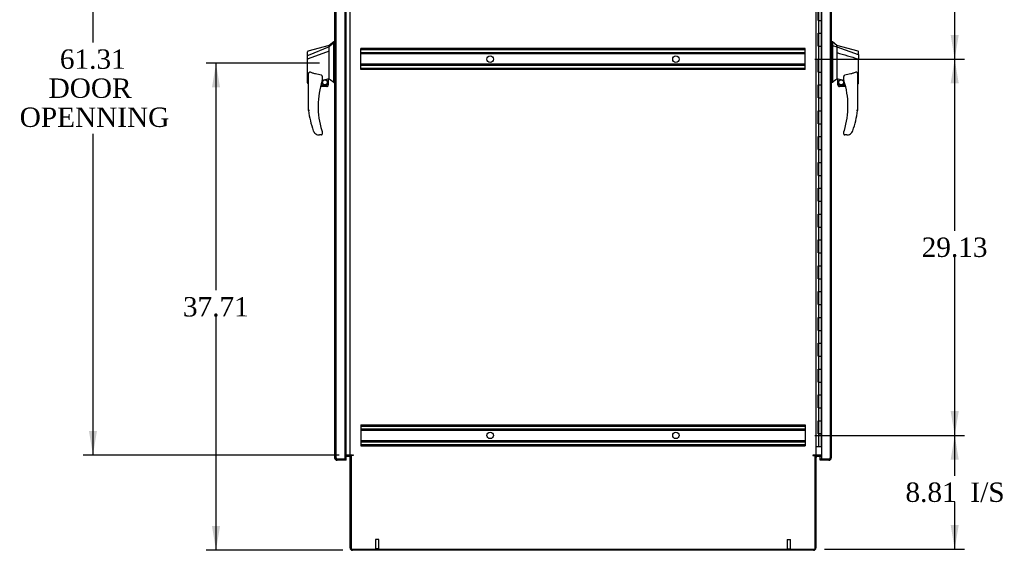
# Model space of a CAD drawing. Header units: inches. Extents: x 1 to 359, y -2 to 239.
# Tile 4 of 13: x 131 to 207, y 77 to 118. Entities that reach past the tile are written whole.
import ezdxf
from ezdxf.enums import TextEntityAlignment as Align
from ezdxf.lldxf.tags import DXFTag

# ---------------------------------------------------------------- set-up
doc = ezdxf.new("R2010")
doc.units = ezdxf.units.IN
doc.header["$MEASUREMENT"] = 0
for name, color, linetype in [('COM42890-5', 7, 'Continuous'), ('COM54578-60', 7, 'Continuous'), ('COM70839-3', 7, 'Continuous'), ('COM71109-3', 7, 'Continuous'), ('COM71111-3', 7, 'Continuous'), ('COM71112-3', 7, 'Continuous'), ('Default', 7, 'Continuous'), ('HAN13066', 7, 'Continuous'), ('STD21878', 7, 'Continuous')]:
    doc.layers.add(name, color=color, linetype=linetype)
doc.styles.add('SEACAD_Times_New_Roman', font='times.ttf')
tags = doc.linetypes.add('HIDDEN2', pattern=[0.1875, 0.125, -0.0625]).pattern_tags.tags
tags[6:7] = [DXFTag(74, 4), DXFTag(75, 0), DXFTag(340, '0'), DXFTag(46, 0.0), DXFTag(50, 0.0), DXFTag(44, 0.0), DXFTag(45, 0.0)]
tags[4:5] = [DXFTag(74, 4), DXFTag(75, 0), DXFTag(340, '0'), DXFTag(46, 0.0), DXFTag(50, 0.0), DXFTag(44, 0.0), DXFTag(45, 0.0)]
doc.dimstyles.new('HAMMOND_(STH-300_x_200)', dxfattribs={"dimtxt": 1.5, "dimasz": 1.875, "dimexe": 0.75, "dimexo": 0.75, "dimgap": 0.375, "dimtad": 0, "dimtih": 1, "dimtoh": 1, "dimzin": 0, "dimdsep": 46, "dimtxsty": 'SEACAD_Times_New_Roman', "dimblk1": '_SE_FILLED', "dimblk2": '_SE_FILLED', "dimsah": 1, "dimcen": 0.75, "dimadec": 0, "dimazin": 0, "dimtfac": 0.8, "dimtofl": 0, "dimtmove": 0, "dimatfit": 3, "dimfxl": 0, "dimtolj": 1, "dimtzin": 0, "dimarcsym": 0})

# ---------------------------------------------------------------- blocks, each defined once
blk = doc.blocks.new('SE5')
at = {"layer": 'COM42890-5', "color": 7, "linetype": 'HIDDEN2'}
for p, q in [((157.051, 115.84), (157.051, 115.978)), ((191.426, 115.978), (157.051, 115.978)), ((191.426, 115.883), (157.051, 115.883)), ((157.051, 114.491), (157.051, 115.84)), ((191.426, 115.84), (191.426, 115.978)), ((191.426, 114.491), (191.426, 115.84)), ((191.426, 115.659), (157.051, 115.659)), ((191.426, 115.564), (157.051, 115.564)), ((191.426, 114.767), (157.051, 114.767)), ((191.426, 114.672), (157.051, 114.672)), ((157.051, 114.353), (157.051, 114.491)), ((191.426, 114.448), (157.051, 114.448)), ((191.426, 114.353), (157.051, 114.353)), ((191.426, 114.353), (191.426, 114.491)), ((157.051, 86.848), (157.051, 86.71)), ((157.051, 86.848), (191.426, 86.848)), ((157.051, 86.753), (191.426, 86.753)), ((157.051, 86.71), (157.051, 85.361)), ((157.051, 86.529), (191.426, 86.529)), ((157.051, 86.434), (191.426, 86.434)), ((191.426, 86.848), (191.426, 86.71)), ((191.426, 86.71), (191.426, 85.361)), ((157.051, 85.637), (191.426, 85.637)), ((157.051, 85.542), (191.426, 85.542)), ((157.051, 85.361), (157.051, 85.223)), ((191.426, 85.361), (191.426, 85.223)), ((157.051, 85.318), (191.426, 85.318)), ((157.051, 85.223), (191.426, 85.223))]:
    blk.add_line(p, q, dxfattribs=at)
for centre in [(167.051, 115.165), (181.426, 115.165), (167.051, 86.035), (181.426, 86.035)]:
    blk.add_circle(centre, 0.25, dxfattribs=at)
at = {"layer": 'COM54578-60', "color": 7, "linetype": 'Continuous'}
for p, q in [((192.436, 118.165), (192.436, 119.165)), ((192.441, 119.165), (192.441, 118.165)), ((192.45, 119.165), (192.45, 118.165)), ((192.684, 118.165), (192.684, 119.166)), ((192.436, 118.165), (192.48, 118.165)), ((192.48, 118.165), (192.684, 118.165)), ((192.48, 118.165), (192.684, 118.165)), ((192.48, 117.165), (192.48, 118.165)), ((192.684, 117.165), (192.684, 118.165)), ((192.436, 116.165), (192.436, 117.165)), ((192.436, 117.165), (192.48, 117.165)), ((192.441, 117.165), (192.441, 116.165)), ((192.45, 117.166), (192.684, 117.166)), ((192.45, 117.165), (192.45, 116.165)), ((192.48, 117.165), (192.684, 117.165)), ((192.684, 116.165), (192.684, 117.166)), ((192.436, 116.165), (192.48, 116.165)), ((192.48, 116.165), (192.684, 116.165)), ((192.48, 116.165), (192.684, 116.165)), ((192.48, 115.165), (192.48, 116.165)), ((192.684, 115.165), (192.684, 116.165)), ((192.436, 114.165), (192.436, 115.165)), ((192.436, 115.165), (192.48, 115.165)), ((192.441, 115.165), (192.441, 114.165)), ((192.45, 115.166), (192.684, 115.166)), ((192.45, 115.165), (192.45, 114.165)), ((192.48, 115.165), (192.684, 115.165)), ((192.684, 114.165), (192.684, 115.166)), ((192.436, 114.165), (192.48, 114.165)), ((192.48, 114.165), (192.684, 114.165)), ((192.48, 114.165), (192.684, 114.165)), ((192.48, 113.165), (192.48, 114.165)), ((192.684, 113.165), (192.684, 114.165)), ((192.436, 112.165), (192.436, 113.165)), ((192.436, 113.165), (192.48, 113.165)), ((192.441, 113.165), (192.441, 112.165)), ((192.45, 113.166), (192.684, 113.166)), ((192.45, 113.165), (192.45, 112.165)), ((192.48, 113.165), (192.684, 113.165)), ((192.684, 112.165), (192.684, 113.166)), ((192.436, 112.165), (192.48, 112.165)), ((192.48, 112.165), (192.684, 112.165)), ((192.48, 112.165), (192.684, 112.165)), ((192.48, 111.165), (192.48, 112.165)), ((192.684, 111.165), (192.684, 112.165)), ((192.436, 110.165), (192.436, 111.165)), ((192.436, 111.165), (192.48, 111.165)), ((192.441, 111.165), (192.441, 110.165)), ((192.45, 111.166), (192.684, 111.166)), ((192.45, 111.165), (192.45, 110.165)), ((192.48, 111.165), (192.684, 111.165)), ((192.684, 110.165), (192.684, 111.166)), ((192.436, 110.165), (192.48, 110.165)), ((192.48, 110.165), (192.684, 110.165)), ((192.48, 110.165), (192.684, 110.165)), ((192.48, 109.165), (192.48, 110.165)), ((192.684, 109.165), (192.684, 110.165)), ((192.436, 108.165), (192.436, 109.165)), ((192.436, 109.165), (192.48, 109.165)), ((192.441, 109.165), (192.441, 108.165)), ((192.45, 109.166), (192.684, 109.166)), ((192.45, 109.165), (192.45, 108.165)), ((192.48, 109.165), (192.684, 109.165)), ((192.684, 108.165), (192.684, 109.166)), ((192.436, 108.165), (192.48, 108.165)), ((192.48, 108.165), (192.684, 108.165)), ((192.48, 108.165), (192.684, 108.165)), ((192.48, 107.165), (192.48, 108.165)), ((192.684, 107.165), (192.684, 108.165)), ((192.436, 106.165), (192.436, 107.165)), ((192.436, 107.165), (192.48, 107.165)), ((192.441, 107.165), (192.441, 106.165)), ((192.45, 107.166), (192.684, 107.166)), ((192.45, 107.165), (192.45, 106.165)), ((192.48, 107.165), (192.684, 107.165)), ((192.684, 106.165), (192.684, 107.166)), ((192.436, 106.165), (192.48, 106.165)), ((192.48, 106.165), (192.684, 106.165)), ((192.48, 106.165), (192.684, 106.165)), ((192.48, 105.165), (192.48, 106.165)), ((192.684, 105.165), (192.684, 106.165)), ((192.436, 104.165), (192.436, 105.165)), ((192.436, 105.165), (192.48, 105.165)), ((192.441, 105.165), (192.441, 104.165)), ((192.45, 105.166), (192.684, 105.166)), ((192.45, 105.165), (192.45, 104.165)), ((192.48, 105.165), (192.684, 105.165)), ((192.684, 104.165), (192.684, 105.166)), ((192.436, 104.165), (192.48, 104.165)), ((192.48, 104.165), (192.684, 104.165)), ((192.48, 104.165), (192.684, 104.165)), ((192.48, 103.165), (192.48, 104.165)), ((192.684, 103.165), (192.684, 104.165)), ((192.436, 102.165), (192.436, 103.165)), ((192.436, 103.165), (192.48, 103.165)), ((192.441, 103.165), (192.441, 102.165)), ((192.45, 103.166), (192.684, 103.166)), ((192.45, 103.165), (192.45, 102.165)), ((192.48, 103.165), (192.684, 103.165)), ((192.684, 102.165), (192.684, 103.166)), ((192.436, 102.165), (192.48, 102.165)), ((192.48, 102.165), (192.684, 102.165)), ((192.48, 102.165), (192.684, 102.165)), ((192.48, 101.165), (192.48, 102.165)), ((192.684, 101.165), (192.684, 102.165)), ((192.436, 100.165), (192.436, 101.165)), ((192.436, 101.165), (192.48, 101.165)), ((192.441, 101.165), (192.441, 100.165)), ((192.45, 101.166), (192.684, 101.166)), ((192.45, 101.165), (192.45, 100.165)), ((192.48, 101.165), (192.684, 101.165)), ((192.684, 100.165), (192.684, 101.166)), ((192.436, 100.165), (192.48, 100.165)), ((192.48, 100.165), (192.684, 100.165)), ((192.48, 100.165), (192.684, 100.165)), ((192.48, 99.165), (192.48, 100.165)), ((192.684, 99.165), (192.684, 100.165)), ((192.436, 98.165), (192.436, 99.165)), ((192.436, 99.165), (192.48, 99.165)), ((192.441, 99.165), (192.441, 98.165)), ((192.45, 99.166), (192.684, 99.166)), ((192.45, 99.165), (192.45, 98.165)), ((192.48, 99.165), (192.684, 99.165)), ((192.684, 98.165), (192.684, 99.166)), ((192.436, 98.165), (192.48, 98.165)), ((192.48, 98.165), (192.684, 98.165)), ((192.48, 98.165), (192.684, 98.165)), ((192.48, 97.165), (192.48, 98.165)), ((192.684, 97.165), (192.684, 98.165)), ((192.436, 96.165), (192.436, 97.165)), ((192.436, 97.165), (192.48, 97.165)), ((192.441, 97.165), (192.441, 96.165)), ((192.45, 97.166), (192.684, 97.166)), ((192.45, 97.165), (192.45, 96.165)), ((192.48, 97.165), (192.684, 97.165)), ((192.684, 96.165), (192.684, 97.166)), ((192.436, 96.165), (192.48, 96.165)), ((192.48, 96.165), (192.684, 96.165)), ((192.48, 96.165), (192.684, 96.165)), ((192.48, 95.165), (192.48, 96.165)), ((192.684, 95.165), (192.684, 96.165)), ((192.436, 94.165), (192.436, 95.165)), ((192.436, 95.165), (192.48, 95.165)), ((192.441, 95.165), (192.441, 94.165)), ((192.45, 95.166), (192.684, 95.166)), ((192.45, 95.165), (192.45, 94.165)), ((192.48, 95.165), (192.684, 95.165)), ((192.684, 94.165), (192.684, 95.166)), ((192.436, 94.165), (192.48, 94.165)), ((192.48, 94.165), (192.684, 94.165)), ((192.48, 94.165), (192.684, 94.165)), ((192.48, 93.165), (192.48, 94.165)), ((192.684, 93.165), (192.684, 94.165)), ((192.436, 92.165), (192.436, 93.165)), ((192.436, 93.165), (192.48, 93.165)), ((192.441, 93.165), (192.441, 92.165)), ((192.45, 93.166), (192.684, 93.166)), ((192.45, 93.165), (192.45, 92.165)), ((192.48, 93.165), (192.684, 93.165)), ((192.684, 92.165), (192.684, 93.166)), ((192.436, 92.165), (192.48, 92.165)), ((192.48, 92.165), (192.684, 92.165)), ((192.48, 92.165), (192.684, 92.165)), ((192.48, 91.165), (192.48, 92.165)), ((192.684, 91.165), (192.684, 92.165)), ((192.436, 90.165), (192.436, 91.165)), ((192.436, 91.165), (192.48, 91.165)), ((192.441, 91.165), (192.441, 90.165)), ((192.45, 91.166), (192.684, 91.166)), ((192.45, 91.165), (192.45, 90.165)), ((192.48, 91.165), (192.684, 91.165)), ((192.684, 90.165), (192.684, 91.166)), ((192.436, 90.165), (192.48, 90.165)), ((192.48, 90.165), (192.684, 90.165)), ((192.48, 90.165), (192.684, 90.165)), ((192.48, 89.165), (192.48, 90.165)), ((192.684, 89.165), (192.684, 90.165)), ((192.45, 89.166), (192.684, 89.166)), ((192.684, 88.165), (192.684, 89.166)), ((192.436, 88.165), (192.436, 89.165)), ((192.436, 89.165), (192.48, 89.165)), ((192.441, 89.165), (192.441, 88.165)), ((192.45, 89.165), (192.45, 88.165)), ((192.48, 89.165), (192.684, 89.165)), ((192.436, 88.165), (192.48, 88.165)), ((192.48, 88.165), (192.684, 88.165)), ((192.48, 88.165), (192.684, 88.165)), ((192.48, 87.165), (192.48, 88.165)), ((192.684, 87.165), (192.684, 88.165)), ((192.436, 86.165), (192.436, 87.165)), ((192.436, 87.165), (192.48, 87.165)), ((192.441, 87.165), (192.441, 86.165)), ((192.45, 87.166), (192.684, 87.166)), ((192.45, 87.165), (192.45, 86.165)), ((192.48, 87.165), (192.684, 87.165)), ((192.684, 86.165), (192.684, 87.166)), ((192.436, 86.165), (192.48, 86.165)), ((192.684, 86.165), (192.45, 86.165)), ((192.48, 85.165), (192.48, 86.165)), ((192.48, 86.165), (192.684, 86.165)), ((192.517, 86.165), (192.517, 86.165)), ((192.617, 86.165), (192.617, 86.165)), ((192.622, 86.165), (192.622, 86.165)), ((192.684, 86.165), (192.684, 86.165)), ((192.684, 85.165), (192.684, 86.165)), ((192.269, 85.165), (192.48, 85.165)), ((192.48, 85.165), (192.684, 85.165)), ((192.684, 85.165), (192.686, 85.165))]:
    blk.add_line(p, q, dxfattribs=at)
at = {"layer": 'COM70839-3', "color": 7, "linetype": 'Continuous'}
for p, q in [((156.288, 84.51), (156.3, 84.48)), ((192.19, 84.51), (192.177, 84.48))]:
    blk.add_line(p, q, dxfattribs=at)
at = {"layer": 'COM71109-3', "color": 7, "linetype": 'Continuous'}
for p, q in [((156.209, 84.51), (156.209, 145.82)), ((192.269, 145.82), (192.269, 84.51)), ((156.114, 84.51), (155.897, 84.51)), ((156.114, 84.51), (156.209, 84.51)), ((156.399, 84.51), (156.209, 84.51)), ((156.447, 84.48), (156.304, 84.48)), ((156.304, 77.23), (156.304, 84.48)), ((156.399, 84.51), (156.447, 84.51)), ((192.079, 84.51), (192.031, 84.51)), ((192.031, 84.48), (192.174, 84.48)), ((192.269, 84.51), (192.079, 84.51)), ((192.174, 84.48), (192.174, 77.23)), ((192.269, 84.51), (192.364, 84.51)), ((192.686, 84.51), (192.364, 84.51)), ((156.304, 77.23), (192.174, 77.23))]:
    blk.add_line(p, q, dxfattribs=at)
for centre, start, end in [((156.447, 84.495), 270, 90), ((192.031, 84.495), 90, 270)]:
    blk.add_arc(centre, 0.015, start, end, dxfattribs=at)
at = {"layer": 'COM71111-3', "color": 7, "linetype": 'Continuous'}
for p, q in [((155.897, 84.415), (156.114, 84.415)), ((156.209, 77.325), (156.209, 84.48)), ((156.304, 84.48), (156.209, 84.48)), ((192.269, 84.48), (192.174, 84.48)), ((192.269, 84.48), (192.269, 77.325)), ((192.364, 84.415), (192.686, 84.415)), ((192.079, 77.135), (156.399, 77.135))]:
    blk.add_line(p, q, dxfattribs=at)
for centre, radius, start, end in [((156.114, 84.32), 0.19, 57.3631, 90), ((156.114, 84.32), 0.095, 0, 90), ((192.364, 84.32), 0.19, 90, 122.6369), ((192.364, 84.32), 0.095, 90, 180), ((156.399, 77.325), 0.19, 180, 270), ((192.079, 77.325), 0.19, 270, 0)]:
    blk.add_arc(centre, radius, start, end, dxfattribs=at)
at = {"layer": 'COM71112-3', "color": 7, "linetype": 'Continuous'}
for p, q in [((155.022, 84.293), (155.022, 146.038)), ((155.897, 84.198), (155.897, 146.133)), ((192.686, 146.133), (192.686, 84.198)), ((193.456, 146.038), (193.456, 84.293)), ((155.022, 84.292), (155.022, 84.293)), ((155.022, 84.293), (155.022, 84.292)), ((155.212, 84.198), (155.08, 84.198)), ((155.12, 84.198), (155.08, 84.156)), ((155.12, 84.198), (155.212, 84.198)), ((155.897, 84.198), (155.212, 84.198)), ((155.212, 84.198), (155.212, 84.198)), ((155.897, 84.198), (155.212, 84.198)), ((155.897, 84.103), (155.212, 84.103)), ((155.897, 84.103), (155.897, 84.198)), ((192.581, 84.198), (192.581, 84.415)), ((192.581, 84.198), (192.686, 84.198)), ((192.581, 84.103), (192.581, 84.198)), ((193.266, 84.198), (192.581, 84.198)), ((193.266, 84.103), (192.581, 84.103)), ((193.266, 84.198), (192.686, 84.198)), ((193.266, 84.198), (193.266, 84.198)), ((193.266, 84.198), (193.397, 84.198)), ((193.266, 84.198), (193.357, 84.198)), ((193.357, 84.198), (193.397, 84.156)), ((193.456, 84.293), (193.456, 84.292)), ((193.456, 84.292), (193.456, 84.293))]:
    blk.add_line(p, q, dxfattribs=at)
at = {"layer": 'COM71112-3', "color": 7, "linetype": 'HIDDEN2'}
for p, q in [((155.117, 84.293), (155.117, 146.038)), ((155.792, 146.133), (155.792, 84.198)), ((193.361, 146.038), (193.361, 84.293)), ((155.117, 115.561), (155.022, 115.561)), ((155.117, 115.364), (155.022, 115.364)), ((193.361, 115.561), (193.456, 115.561)), ((193.361, 115.364), (193.456, 115.364)), ((155.117, 114.967), (155.022, 114.967)), ((155.117, 114.77), (155.022, 114.77)), ((193.361, 114.967), (193.456, 114.967)), ((193.361, 114.77), (193.456, 114.77)), ((155.117, 113.994), (155.022, 113.994)), ((155.022, 113.66), (155.117, 113.66)), ((193.456, 113.994), (193.361, 113.994)), ((193.361, 113.66), (193.456, 113.66)), ((155.022, 84.293), (155.117, 84.293)), ((155.117, 84.293), (155.022, 84.293)), ((155.212, 84.198), (155.212, 84.198)), ((193.266, 84.198), (193.266, 84.198)), ((193.361, 84.293), (193.456, 84.293)), ((193.456, 84.293), (193.361, 84.293))]:
    blk.add_line(p, q, dxfattribs=at)
at = {"layer": 'COM71112-3', "color": 7, "linetype": 'Continuous'}
for centre, start, end in [((155.212, 84.293), 180, 180.05732), ((155.212, 84.293), 180.15085, 226.16798), ((155.212, 84.293), 226.16798, 270), ((193.266, 84.293), 270, 313.83202), ((193.266, 84.293), 313.83202, 359.84915), ((193.266, 84.293), 359.94268, 0)]:
    blk.add_arc(centre, 0.19, start, end, dxfattribs=at)
at = {"layer": 'COM71112-3', "color": 7, "linetype": 'HIDDEN2'}
for centre, start, end in [((155.212, 84.293), 180, 180.11465), ((155.212, 84.293), 180.11465, 270), ((155.212, 84.293), 180.11465, 270), ((193.266, 84.293), 270, 359.88535), ((193.266, 84.293), 270, 359.88535), ((193.266, 84.293), 359.88535, 0)]:
    blk.add_arc(centre, 0.095, start, end, dxfattribs=at)
at = {"layer": 'COM71112-3', "color": 7, "linetype": 'Continuous'}
for points in [[(155.08, 84.198), (155.062, 84.214), (155.047, 84.229), (155.027, 84.261), (155.022, 84.277), (155.022, 84.292)], [(193.397, 84.198), (193.416, 84.214), (193.43, 84.229), (193.45, 84.261), (193.456, 84.277), (193.456, 84.292)]]:
    blk.add_open_spline(points, degree=3, knots=[0, 0, 0, 0, 0.5, 0.5, 1, 1, 1, 1], dxfattribs=at)
at = {"layer": 'COM71112-3', "color": 7, "linetype": 'HIDDEN2'}
for points, knots in [([(155.12, 84.198), (155.107, 84.22), (155.099, 84.243), (155.094, 84.272), (155.094, 84.278), (155.091, 84.287), (155.088, 84.29), (155.08, 84.291), (155.076, 84.292), (155.055, 84.292), (155.038, 84.292), (155.022, 84.292)], [0, 0, 0, 0, 0.5, 0.5, 0.625, 0.625, 0.6875, 0.6875, 0.75, 0.75, 1, 1, 1, 1]), ([(155.022, 84.292), (155.03, 84.292), (155.037, 84.292), (155.045, 84.292), (155.054, 84.292), (155.063, 84.292), (155.071, 84.292), (155.074, 84.291), (155.076, 84.291), (155.079, 84.291), (155.081, 84.291), (155.084, 84.29), (155.086, 84.29), (155.087, 84.289), (155.088, 84.289), (155.089, 84.288), (155.089, 84.288), (155.09, 84.287), (155.09, 84.287), (155.091, 84.285), (155.092, 84.283), (155.092, 84.281), (155.094, 84.272), (155.095, 84.263), (155.098, 84.254), (155.1, 84.244), (155.103, 84.235), (155.107, 84.226), (155.11, 84.216), (155.115, 84.207), (155.12, 84.198)], [0, 0, 0, 0, 0.117271, 0.117271, 0.117271, 0.248331, 0.248331, 0.248331, 0.285874, 0.285874, 0.285874, 0.323968, 0.323968, 0.323968, 0.338645, 0.338645, 0.338645, 0.3533, 0.3533, 0.3533, 0.394355, 0.394355, 0.394355, 0.585836, 0.585836, 0.585836, 0.791542, 0.791542, 0.791542, 1, 1, 1, 1]), ([(193.456, 84.292), (193.448, 84.292), (193.44, 84.292), (193.432, 84.292), (193.424, 84.292), (193.415, 84.292), (193.406, 84.292), (193.404, 84.292), (193.401, 84.291), (193.399, 84.291), (193.396, 84.291), (193.393, 84.291), (193.391, 84.29), (193.39, 84.289), (193.39, 84.289), (193.389, 84.289), (193.388, 84.288), (193.388, 84.287), (193.387, 84.287), (193.386, 84.285), (193.386, 84.283), (193.385, 84.281), (193.383, 84.272), (193.382, 84.263), (193.38, 84.254), (193.378, 84.245), (193.375, 84.235), (193.371, 84.226), (193.367, 84.216), (193.362, 84.207), (193.357, 84.198)], [0, 0, 0, 0, 0.117271, 0.117271, 0.117271, 0.248331, 0.248331, 0.248331, 0.285874, 0.285874, 0.285874, 0.323968, 0.323968, 0.323968, 0.338645, 0.338645, 0.338645, 0.3533, 0.3533, 0.3533, 0.394355, 0.394355, 0.394355, 0.585836, 0.585836, 0.585836, 0.791542, 0.791542, 0.791542, 1, 1, 1, 1]), ([(193.357, 84.198), (193.37, 84.22), (193.378, 84.243), (193.383, 84.272), (193.384, 84.278), (193.387, 84.287), (193.39, 84.289), (193.398, 84.291), (193.402, 84.291), (193.422, 84.292), (193.439, 84.292), (193.456, 84.292)], [0, 0, 0, 0, 0.5, 0.5, 0.625, 0.625, 0.6875, 0.6875, 0.75, 0.75, 1, 1, 1, 1])]:
    blk.add_open_spline(points, degree=3, knots=knots, dxfattribs=at)
at = {"layer": 'HAN13066', "color": 7, "linetype": 'Continuous'}
for p, q in [((154.587, 116.215), (152.939, 115.774)), ((154.587, 116.103), (152.951, 115.447)), ((154.942, 116.515), (154.587, 116.215)), ((154.587, 116.103), (154.587, 116.215)), ((154.587, 115.957), (154.587, 116.103)), ((154.587, 115.863), (154.587, 115.957)), ((154.587, 115.789), (154.587, 115.863)), ((155.022, 116.515), (154.939, 116.515)), ((154.942, 116.515), (154.942, 116.413)), ((154.942, 116.354), (154.942, 116.413)), ((154.942, 116.267), (154.942, 116.354)), ((154.942, 113.777), (154.942, 116.267)), ((193.539, 116.515), (193.456, 116.515)), ((193.536, 116.515), (193.536, 116.354)), ((193.891, 116.215), (193.536, 116.515)), ((193.536, 116.354), (193.536, 116.267)), ((193.536, 116.267), (193.536, 116.208)), ((193.536, 116.208), (193.891, 116.103)), ((193.536, 116.208), (193.536, 113.777)), ((193.891, 116.143), (193.891, 116.215)), ((195.539, 115.774), (193.891, 116.215)), ((193.891, 116.143), (193.891, 116.117)), ((193.891, 116.117), (193.891, 116.103)), ((193.891, 116.103), (193.891, 115.672)), ((193.891, 116.103), (195.529, 115.531)), ((152.907, 115.422), (152.907, 115.719)), ((152.907, 115.188), (152.907, 115.422)), ((152.907, 113.316), (152.907, 115.188)), ((152.961, 115.186), (152.963, 115.186)), ((154.587, 115.789), (152.963, 115.186)), ((154.587, 113.904), (154.587, 115.789)), ((193.891, 115.672), (193.891, 114.174)), ((195.515, 115.182), (195.517, 115.182)), ((195.571, 115.497), (195.571, 115.696)), ((195.571, 115.497), (195.571, 115.184)), ((195.571, 113.316), (195.571, 115.184)), ((152.987, 111.182), (152.987, 113.853)), ((154.047, 113.772), (154.047, 113.509)), ((154.257, 113.572), (154.492, 113.626)), ((154.522, 113.63), (154.587, 113.645)), ((154.522, 113.63), (154.522, 113.63)), ((154.522, 113.63), (154.522, 113.165)), ((154.587, 113.758), (154.587, 113.904)), ((154.587, 113.645), (154.587, 113.758)), ((154.942, 113.372), (154.942, 113.777)), ((193.536, 113.777), (193.536, 113.492)), ((193.891, 114.174), (193.891, 113.904)), ((193.891, 113.904), (193.891, 113.692)), ((193.891, 113.692), (193.891, 113.665)), ((193.891, 113.665), (193.891, 113.647)), ((193.891, 113.647), (193.891, 113.645)), ((193.891, 113.645), (193.956, 113.63)), ((193.956, 113.165), (193.956, 113.631)), ((194.431, 113.509), (194.431, 113.783)), ((195.491, 113.854), (195.491, 111.182)), ((152.981, 113.257), (152.987, 113.259)), ((154.397, 113.04), (153.916, 113.04)), ((153.948, 113.165), (154.522, 113.165)), ((154.047, 113.523), (154.174, 113.552)), ((154.942, 113.347), (154.942, 113.372)), ((154.942, 113.345), (155.022, 113.345)), ((193.536, 113.345), (193.456, 113.345)), ((193.536, 113.492), (193.536, 113.345)), ((193.956, 113.165), (194.529, 113.165)), ((194.561, 113.04), (194.081, 113.04)), ((195.491, 113.259), (195.497, 113.257)), ((153.549, 109.38), (153.548, 109.378)), ((153.987, 109.29), (153.832, 109.29)), ((154.047, 109.528), (154.047, 109.35)), ((194.431, 109.35), (194.431, 109.528)), ((194.646, 109.29), (194.491, 109.29)), ((194.929, 109.378), (194.928, 109.38))]:
    blk.add_line(p, q, dxfattribs=at)
for centre, radius in [((154.26, 113.369), 0.188), ((194.217, 113.369), 0.202), ((194.217, 113.369), 0.188)]:
    blk.add_circle(centre, radius, dxfattribs=at)
for centre, radius, start, end in [((152.967, 115.719), 0.06, 105.82399, 180.01847), ((152.951, 115.546), 0.361, 262.90649, 271.52325), ((195.511, 115.719), 0.06, 359.98153, 73.90261), ((154.26, 113.369), 0.202, 115.2676, 90.89564), ((153.998, 114.497), 0.961, 280.53162, 285.63162), ((118.176, 70.199), 56.686, 49.56494, 50.03473), ((230.302, 70.199), 56.686, 129.96527, 130.43506), ((152.967, 113.316), 0.06, 179.99985, 283.62144), ((160.151, 111.519), 6.417, 162.10501, 197.01016), ((153.987, 113.509), 0.06, 342.10501, 0), ((154.397, 113.165), 0.125, 270, 310.5358), ((154.397, 113.165), 0.125, 310.5358, 346.11346), ((154.397, 113.165), 0.125, 346.11346, 0), ((194.081, 113.165), 0.125, 180, 193.88654), ((194.081, 113.165), 0.125, 193.88654, 229.4642), ((194.081, 113.165), 0.125, 229.4642, 270), ((194.491, 113.509), 0.06, 180, 197.89499), ((188.327, 111.519), 6.417, 342.98984, 17.89499), ((195.511, 113.316), 0.06, 256.38739, 0), ((160.327, 112.118), 7.4, 187.26095, 199.71455), ((188.151, 112.118), 7.4, 340.28545, 352.73905), ((153.832, 109.79), 0.5, 199.71455, 235.43766), ((153.832, 109.79), 0.5, 235.43766, 270), ((153.987, 109.35), 0.06, 270, 0), ((153.987, 109.528), 0.06, 0, 17.89499), ((194.491, 109.528), 0.06, 162.10501, 180), ((194.491, 109.35), 0.06, 180, 270), ((194.646, 109.79), 0.5, 270, 304.56234), ((194.646, 109.79), 0.5, 304.56234, 340.28545)]:
    blk.add_arc(centre, radius, start, end, dxfattribs=at)
for points in [[(154.942, 116.413), (154.823, 116.31), (154.705, 116.206), (154.587, 116.103)], [(193.891, 115.672), (194.432, 115.508), (194.974, 115.345), (195.515, 115.182)], [(193.986, 113.628), (194.134, 113.596), (194.282, 113.563), (194.431, 113.53)]]:
    blk.add_open_spline(points, degree=3, dxfattribs=at)
for points, knots in [([(152.951, 115.447), (152.939, 115.446), (152.927, 115.443), (152.911, 115.434), (152.907, 115.428), (152.907, 115.422)], [0, 0, 0, 0, 0.5, 0.5, 1, 1, 1, 1]), ([(195.517, 115.181), (195.524, 115.182), (195.531, 115.182), (195.545, 115.182), (195.55, 115.182), (195.558, 115.183), (195.56, 115.183), (195.564, 115.183), (195.565, 115.183), (195.568, 115.183), (195.569, 115.183), (195.57, 115.184), (195.571, 115.184), (195.571, 115.184)], [0, 0, 0, 0, 0.25, 0.25, 0.5, 0.5, 0.625, 0.625, 0.75, 0.75, 0.875, 0.875, 1, 1, 1, 1]), ([(195.529, 115.531), (195.541, 115.529), (195.552, 115.524), (195.567, 115.512), (195.571, 115.505), (195.571, 115.497)], [0, 0, 0, 0, 0.5, 0.5, 1, 1, 1, 1]), ([(152.987, 113.853), (152.987, 113.91), (152.991, 113.968), (153.005, 114.053), (153.012, 114.082), (153.026, 114.122), (153.032, 114.136), (153.044, 114.154), (153.049, 114.16), (153.062, 114.167), (153.07, 114.168), (153.077, 114.165)], [0, 0, 0, 0, 0.5, 0.5, 0.75, 0.75, 0.875, 0.875, 0.9375, 0.9375, 1, 1, 1, 1]), ([(153.987, 113.927), (153.909, 113.938), (153.831, 113.95), (153.677, 113.98), (153.6, 113.997), (153.447, 114.036), (153.372, 114.059), (153.223, 114.108), (153.15, 114.136), (153.077, 114.165)], [0, 0, 0, 0, 0.25, 0.25, 0.5, 0.5, 0.75, 0.75, 1, 1, 1, 1]), ([(153.987, 113.927), (153.991, 113.926), (153.994, 113.925), (154.001, 113.921), (154.004, 113.918), (154.012, 113.91), (154.016, 113.904), (154.023, 113.891), (154.026, 113.884), (154.031, 113.871), (154.033, 113.864), (154.039, 113.843), (154.042, 113.829), (154.045, 113.808), (154.046, 113.801), (154.046, 113.787), (154.047, 113.779), (154.047, 113.772)], [0, 0, 0, 0, 0.0625, 0.0625, 0.125, 0.125, 0.25, 0.25, 0.375, 0.375, 0.5, 0.5, 0.75, 0.75, 0.875, 0.875, 1, 1, 1, 1]), ([(154.492, 113.626), (154.496, 113.627), (154.499, 113.628), (154.507, 113.629), (154.51, 113.63), (154.518, 113.631), (154.522, 113.631), (154.522, 113.63)], [0, 0, 0, 0, 0.25, 0.25, 0.5, 0.5, 1, 1, 1, 1]), ([(193.956, 113.631), (193.956, 113.632), (193.957, 113.632), (193.96, 113.632), (193.962, 113.632), (193.97, 113.631), (193.978, 113.63), (193.986, 113.628)], [0, 0, 0, 0, 0.25, 0.25, 0.5, 0.5, 1, 1, 1, 1]), ([(194.431, 113.783), (194.431, 113.79), (194.431, 113.796), (194.432, 113.81), (194.433, 113.817), (194.436, 113.838), (194.438, 113.852), (194.446, 113.879), (194.451, 113.893), (194.462, 113.912), (194.466, 113.918), (194.474, 113.926), (194.477, 113.928), (194.483, 113.932), (194.487, 113.934), (194.491, 113.934)], [0, 0, 0, 0, 0.125, 0.125, 0.25, 0.25, 0.5, 0.5, 0.75, 0.75, 0.875, 0.875, 0.9375, 0.9375, 1, 1, 1, 1]), ([(195.401, 114.166), (195.328, 114.137), (195.254, 114.111), (195.105, 114.063), (195.029, 114.041), (194.8, 113.984), (194.646, 113.956), (194.491, 113.934)], [0, 0, 0, 0, 0.25, 0.25, 0.5, 0.5, 1, 1, 1, 1]), ([(195.401, 114.166), (195.403, 114.167), (195.404, 114.167), (195.408, 114.168), (195.41, 114.168), (195.416, 114.167), (195.419, 114.166), (195.425, 114.162), (195.428, 114.159), (195.433, 114.154), (195.435, 114.151), (195.442, 114.142), (195.445, 114.136), (195.451, 114.122), (195.454, 114.116), (195.461, 114.095), (195.465, 114.081), (195.472, 114.053), (195.475, 114.039), (195.482, 113.997), (195.485, 113.969), (195.49, 113.912), (195.491, 113.883), (195.491, 113.854)], [0, 0, 0, 0, 0.015625, 0.015625, 0.03125, 0.03125, 0.0625, 0.0625, 0.09375, 0.09375, 0.125, 0.125, 0.1875, 0.1875, 0.25, 0.25, 0.375, 0.375, 0.5, 0.5, 0.75, 0.75, 1, 1, 1, 1]), ([(153.077, 111.188), (153.071, 111.188), (153.065, 111.187), (153.053, 111.187), (153.048, 111.186), (153.031, 111.185), (153.021, 111.185), (153.009, 111.184), (153.005, 111.184), (152.999, 111.183), (152.996, 111.183), (152.991, 111.183), (152.99, 111.183), (152.987, 111.182), (152.987, 111.182), (152.987, 111.182)], [0, 0, 0, 0, 0.125, 0.125, 0.25, 0.25, 0.5, 0.5, 0.625, 0.625, 0.75, 0.75, 0.875, 0.875, 1, 1, 1, 1]), ([(195.491, 111.182), (195.491, 111.182), (195.49, 111.182), (195.488, 111.183), (195.486, 111.183), (195.482, 111.183), (195.479, 111.183), (195.472, 111.184), (195.469, 111.184), (195.456, 111.185), (195.446, 111.185), (195.43, 111.186), (195.424, 111.187), (195.413, 111.187), (195.407, 111.188), (195.401, 111.188)], [0, 0, 0, 0, 0.125, 0.125, 0.25, 0.25, 0.375, 0.375, 0.5, 0.5, 0.75, 0.75, 0.875, 0.875, 1, 1, 1, 1]), ([(154.014, 109.641), (154.019, 109.624), (154.025, 109.607), (154.033, 109.581), (154.036, 109.573), (154.039, 109.561), (154.041, 109.557), (154.042, 109.552), (154.043, 109.55), (154.044, 109.548), (154.044, 109.547), (154.044, 109.547)], [0, 0, 0, 0, 0.5, 0.5, 0.75, 0.75, 0.875, 0.875, 0.9375, 0.9375, 1, 1, 1, 1]), ([(194.434, 109.547), (194.434, 109.547), (194.434, 109.548), (194.435, 109.55), (194.435, 109.552), (194.437, 109.557), (194.438, 109.561), (194.442, 109.573), (194.445, 109.581), (194.453, 109.607), (194.458, 109.624), (194.463, 109.641)], [0, 0, 0, 0, 0.0625, 0.0625, 0.125, 0.125, 0.25, 0.25, 0.5, 0.5, 1, 1, 1, 1])]:
    blk.add_open_spline(points, degree=3, knots=knots, dxfattribs=at)
at = {"layer": 'STD21878', "color": 7, "linetype": 'HIDDEN2'}
for p, q in [((158.429, 77.98), (158.179, 77.98)), ((158.179, 77.98), (158.179, 77.261)), ((158.429, 77.261), (158.429, 77.98)), ((190.049, 77.98), (190.299, 77.98)), ((190.049, 77.98), (190.049, 77.261)), ((190.299, 77.261), (190.299, 77.98)), ((158.444, 77.261), (158.163, 77.261)), ((158.163, 77.261), (158.163, 77.23)), ((158.444, 77.23), (158.163, 77.23)), ((158.444, 77.23), (158.444, 77.261)), ((190.033, 77.261), (190.314, 77.261)), ((190.033, 77.261), (190.033, 77.23)), ((190.033, 77.23), (190.314, 77.23)), ((190.314, 77.23), (190.314, 77.261))]:
    blk.add_line(p, q, dxfattribs=at)
blk = doc.blocks.new('DMBLK8981')
at = {"layer": 'Default', "linetype": 'Continuous'}
for points in [[(135.991, 143.945), (136.616, 143.945), (136.304, 145.82)], [(135.991, 86.385), (136.304, 84.51), (136.616, 86.385)]]:
    blk.add_hatch(color=7, dxfattribs=at).paths.add_polyline_path(points)
at = {"layer": 'Default', "color": 7, "linetype": 'Continuous'}
for p, q in [((155.364, 145.82), (135.554, 145.82)), ((136.304, 145.82), (136.304, 116.44)), ((136.304, 109.39), (136.304, 84.51)), ((155.364, 84.51), (135.554, 84.51))]:
    blk.add_line(p, q, dxfattribs=at)
at = {"layer": 'Default', "color": 7, "linetype": 'Continuous', "style": 'SEACAD_Times_New_Roman'}
for s, p in [('61.31', (133.745, 115.915)), ('DOOR ', (132.874, 113.665)), ('OPENNING', (130.635, 111.415))]:
    blk.add_text(s, height=1.5, dxfattribs=at).set_placement(p, align=Align.TOP_LEFT)
blk = doc.blocks.new('_SE_FILLED')
at = {"color": 0}
blk.add_line((0, 0), (-1, 0), dxfattribs=at)
blk.add_solid([(0, 0), (-1, -0.1665), (-1, 0.1665), (0, 0)], dxfattribs=at)
blk = doc.blocks.new('DMBLK8984')
at = {"layer": 'Default', "linetype": 'Continuous'}
for points in [[(203.317, 84.16), (203.005, 86.035), (202.692, 84.16)], [(203.317, 79.105), (202.692, 79.105), (203.005, 77.23)]]:
    blk.add_hatch(color=7, dxfattribs=at).paths.add_polyline_path(points)
at = {"layer": 'Default', "color": 7, "linetype": 'Continuous'}
for p, q in [((192.176, 86.035), (203.755, 86.035)), ((203.005, 82.908), (203.005, 86.035)), ((203.005, 77.23), (203.005, 80.883)), ((192.924, 77.23), (203.755, 77.23))]:
    blk.add_line(p, q, dxfattribs=at)
at = {"layer": 'Default', "color": 7, "linetype": 'Continuous', "style": 'SEACAD_Times_New_Roman'}
for s, p in [('8.81', (199.192, 82.383)), ('I/S', (204.223, 82.383))]:
    blk.add_text(s, height=1.5, dxfattribs=at).set_placement(p, align=Align.TOP_LEFT)
blk = doc.blocks.new('DMBLK8985')
at = {"layer": 'Default', "linetype": 'Continuous'}
for points in [[(203.317, 113.29), (203.005, 115.165), (202.692, 113.29)], [(203.317, 87.91), (202.692, 87.91), (203.005, 86.035)]]:
    blk.add_hatch(color=7, dxfattribs=at).paths.add_polyline_path(points)
at = {"layer": 'Default', "color": 7, "linetype": 'Continuous'}
for p, q in [((192.176, 115.165), (203.755, 115.165)), ((203.005, 101.875), (203.005, 115.165)), ((203.005, 86.035), (203.005, 99.85)), ((192.176, 86.035), (203.755, 86.035))]:
    blk.add_line(p, q, dxfattribs=at)
at = {"layer": 'Default', "color": 7, "linetype": 'Continuous', "style": 'SEACAD_Times_New_Roman'}
blk.add_text('29.13', height=1.5, dxfattribs=at).set_placement((200.446, 101.35), align=Align.TOP_LEFT)
blk = doc.blocks.new('DMBLK8986')
at = {"layer": 'Default', "linetype": 'Continuous'}
for points in [[(203.317, 142.42), (203.005, 144.295), (202.692, 142.42)], [(203.317, 117.04), (202.692, 117.04), (203.005, 115.165)]]:
    blk.add_hatch(color=7, dxfattribs=at).paths.add_polyline_path(points)
at = {"layer": 'Default', "color": 7, "linetype": 'Continuous'}
for p, q in [((192.176, 144.295), (203.755, 144.295)), ((203.005, 131.005), (203.005, 144.295)), ((203.005, 115.165), (203.005, 128.98)), ((192.176, 115.165), (203.755, 115.165))]:
    blk.add_line(p, q, dxfattribs=at)
at = {"layer": 'Default', "color": 7, "linetype": 'Continuous', "style": 'SEACAD_Times_New_Roman'}
blk.add_text('29.13', height=1.5, dxfattribs=at).set_placement((200.446, 130.48), align=Align.TOP_LEFT)
blk = doc.blocks.new('DMBLK8987')
at = {"layer": 'Default', "linetype": 'Continuous'}
for points in [[(145.516, 112.972), (146.141, 112.972), (145.829, 114.847)], [(145.516, 79.01), (145.829, 77.135), (146.141, 79.01)]]:
    blk.add_hatch(color=7, dxfattribs=at).paths.add_polyline_path(points)
at = {"layer": 'Default', "color": 7, "linetype": 'Continuous'}
for p, q in [((153.837, 114.847), (145.079, 114.847)), ((145.829, 97.266), (145.829, 114.847)), ((145.829, 77.135), (145.829, 95.241)), ((155.649, 77.135), (145.079, 77.135))]:
    blk.add_line(p, q, dxfattribs=at)
at = {"layer": 'Default', "color": 7, "linetype": 'Continuous', "style": 'SEACAD_Times_New_Roman'}
blk.add_text('37.71', height=1.5, dxfattribs=at).set_placement((143.269, 96.741), align=Align.TOP_LEFT)

msp = doc.modelspace()

# ---------------------------------------------------------------- block references
at = {"layer": 'Default'}
msp.add_blockref('SE5', (0, 0), dxfattribs=at)

# ---------------------------------------------------------------- dimensions: what is measured, and where the dimension line sits
at = {"layer": 'Default', "color": 7, "linetype": 'Continuous'}
for base, p1, p2, angle, text, picture, middle, dimtype in [((136.304, 145.82), (156.114, 145.82), (156.114, 84.51), 270, '\\A1;<>\\PDOOR \\XOPENNING', 'DMBLK8981', (136.304, 115.165), 161), ((203.005, 115.165), (191.426, 115.165), (191.426, 144.295), 90, '\\A1;<>', 'DMBLK8986', (203.005, 129.73), 161), ((203.005, 86.035), (191.426, 86.035), (191.426, 115.165), 90, '\\A1;<>', 'DMBLK8985', (203.005, 100.6), 161), ((145.829, 114.847), (156.399, 77.135), (154.587, 114.847), 90, '\\A1;<>', 'DMBLK8987', (145.829, 95.991), 160), ((203.004954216, 86.035209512), (192.173746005, 77.230209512), (191.426246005, 86.035209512), 90, '\\A1;<> I/S', 'DMBLK8984', (203.004954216, 81.63270948), 160)]:
    dim = msp.add_linear_dim(base=base, p1=p1, p2=p2, angle=angle, text=text, dimstyle='HAMMOND_(STH-300_x_200)', dxfattribs=at)
    dim.commit()
    dim.dimension.update_dxf_attribs({"geometry": picture, "text_midpoint": middle, "dimtype": dimtype})

doc.saveas('drawing.dxf')
